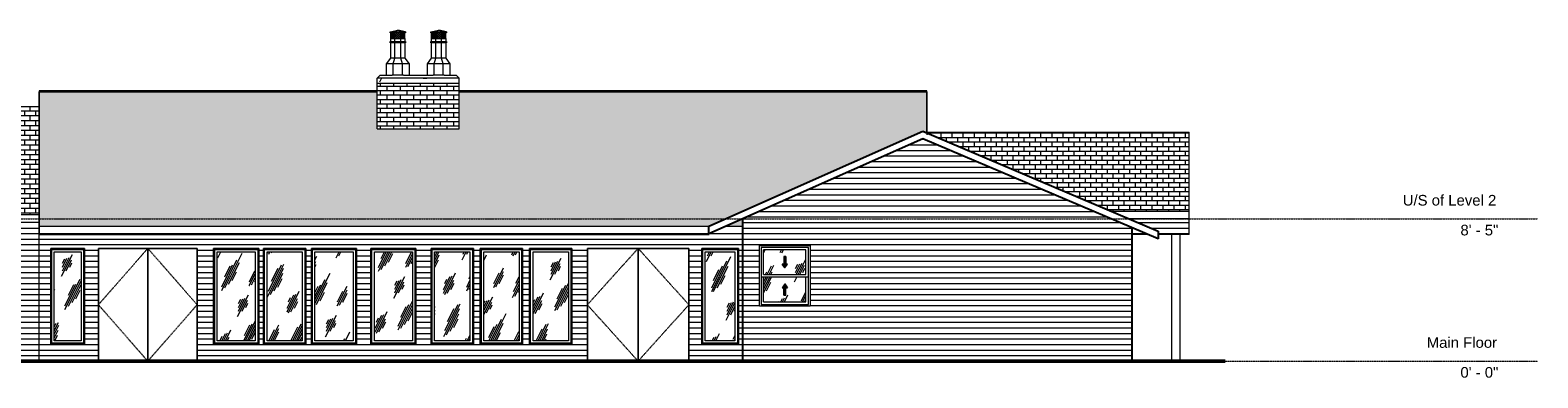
# Model space of a CAD drawing. Header units: inches. Extents: x -1091 to 695, y -12 to 235.
# Tile 2 of 2: x -374 to 695, y -12 to 235. Entities that reach past the tile are written whole.
import ezdxf

# ---------------------------------------------------------------- set-up
doc = ezdxf.new("R2010")
doc.units = ezdxf.units.IN
doc.header["$MEASUREMENT"] = 0
doc.linetypes.add('Center 1_4_', pattern=[0.53125, 0.25, -0.09375, 0.09375, -0.09375])
doc.linetypes.add('Dash', pattern=[0.23622, 0.11811, -0.11811])
for name, color, linetype, lineweight in [('A-CLNG', 13, 'Continuous', 9), ('A-COLS', 52, 'Continuous', 9), ('A-DETL', 90, 'Continuous', 9), ('A-DETL-GENF', 92, 'Continuous', 9), ('A-DOOR', 31, 'Continuous', 9), ('A-FLOR-LEVL', 51, 'Continuous', 9), ('A-GENM', 13, 'Continuous', 9), ('A-GLAZ', 151, 'Continuous', 9), ('A-ROOF', 132, 'Continuous', 9), ('A-ROOF-PATT', 132, 'Continuous', 9), ('A-WALL', 90, 'Continuous', 9), ('A-WALL-PATT', 111, 'Continuous', 9)]:
    doc.layers.add(name, color=color, linetype=linetype, lineweight=lineweight)
doc.styles.add('Arial', font='arial.ttf', dxfattribs={"height": 7.559055})
pattern_1 = [(0, (-364.727, 0), (0, 3.937), [])]
pattern_2 = [(0, (134.023, 0), (0, 3.937), [])]
pattern_3 = [(0, (-125.727, 0), (0, 3.15), []), (90, (-125.727, 0), (-4.724, 3.15), [3.15, -3.15])]
pattern_4 = [(63.435, (-80.22, 47.244), (-13.91, 41.7304), [17.28, -10.368, 17.28, -10.368, -21.98]), (63.435, (-80.22, 47.244), (-13.91, 41.7304), [-55.296, 0.253, -21.727]), (63.435, (-80.22, 47.244), (-13.91, 41.7304), [0.253, -55.043, 6.912, -15.068]), (63.435, (-81.083, 48.108), (-13.91, 41.7304), [13.824, -17.28, 10.368, -10.368, -25.436]), (63.435, (-81.083, 48.108), (-13.91, 41.7304), [-51.84, 0.253, -25.183]), (63.435, (-81.083, 48.108), (-13.91, 41.7304), [0.253, -51.587, 12.096, -13.34]), (63.435, (-81.083, 50.7), (-13.91, 41.7304), [10.368, -20.736, 6.912, -10.368, -28.892]), (63.435, (-81.083, 50.7), (-13.91, 41.7304), [-48.384, 0.253, -28.639]), (63.435, (-81.083, 50.7), (-13.91, 41.7304), [0.253, -48.131, 15.552, -13.34]), (63.435, (-78.49, 48.108), (-13.91, 41.7304), [10.368, -20.736, 8.64, -37.532]), (63.435, (-75.9, 50.7), (-13.91, 41.7304), [5.184, -25.92, 3.456, -42.716]), (63.435, (-80.22, 55.02), (-13.91, 41.7304), [3.456, -25.92, 3.456, -13.824, -30.62]), (63.435, (-80.22, 55.02), (-13.91, 41.7304), [-46.656, 0.253, -30.367]), (63.435, (-80.22, 55.02), (-13.91, 41.7304), [0.253, -46.403, 8.64, -21.98]), (63.435, (-64.667, 52.428), (-13.9102, 41.7304), [17.28, -25.92, 20.736, -13.686]), (63.435, (-64.667, 49.836), (-13.9102, 41.7304), [24.192, -17.28, 25.92, -10.23]), (63.435, (-62.94, 50.7), (-13.9102, 41.7304), [27.648, -13.824, 20.736, -15.068]), (63.435, (-60.347, 53.292), (-13.9102, 41.7304), [17.28, -24.192, 13.824, -21.98]), (63.435, (-62.94, 58.476), (-13.9102, 41.7304), [8.64, -34.56, 10.368, -23.708]), (63.435, (-57.755, 55.884), (-13.9102, 41.7304), [6.912, -34.56, 6.912, -28.892])]

# ---------------------------------------------------------------- blocks, each defined once
blk = doc.blocks.new('Planitar - Double Door_Flush Panel - 5_-10_ x 6_-8_-4181469-Left')
at = {"layer": 'A-DOOR', "linetype": 'Dash'}
for p, q in [((-325.7, 40), (-290.7, 80)), ((-290.7, 80), (-255.7, 40)), ((-290.7, 0), (-325.7, 40)), ((-290.7, 0), (-255.7, 40))]:
    blk.add_line(p, q, dxfattribs=at)
at = {"layer": 'A-DOOR'}
for p, q in [((-290.7, 80), (-325.7, 80)), ((-325.7, 80), (-325.7, 0)), ((-290.7, 0), (-290.7, 80)), ((-255.7, 80), (-290.7, 80)), ((-290.7, 80), (-290.7, 0)), ((-255.7, 0), (-255.7, 80))]:
    blk.add_line(p, q, dxfattribs=at)
blk = doc.blocks.new('Planitar - Double Door_Flush Panel - 6_-0_ x 6_-8_-4181358-Left')
at = {"layer": 'A-DOOR', "linetype": 'Dash'}
for p, q in [((20.9, 40), (56.9, 80)), ((56.9, 80), (92.9, 40)), ((56.9, 0), (20.9, 40)), ((56.9, 0), (92.9, 40))]:
    blk.add_line(p, q, dxfattribs=at)
at = {"layer": 'A-DOOR'}
for p, q in [((56.9, 80), (20.9, 80)), ((20.9, 80), (20.9, 0)), ((56.9, 0), (56.9, 80)), ((92.9, 80), (56.9, 80)), ((56.9, 80), (56.9, 0)), ((92.9, 0), (92.9, 80))]:
    blk.add_line(p, q, dxfattribs=at)
blk = doc.blocks.new('Planitar-Fixed - Default 1-4194505-Left')
at = {"layer": 'A-GLAZ'}
h = blk.add_hatch(dxfattribs=at)
h.set_pattern_fill('FP_10', color=256, style=0, pattern_type=2)
h.set_pattern_definition(pattern_4)
h.paths.add_polyline_path([(-357, 14.5), (-338, 14.5), (-338, 77.5), (-357, 77.5), (-357, 33.5)], flags=0)
for p, q in [((-335.5, 80), (-359.5, 80)), ((-359.5, 80), (-359.5, 12)), ((-358.7, 12.7), (-358.7, 79.3)), ((-358.7, 79.3), (-336.2, 79.3)), ((-357, 14.5), (-357, 77.5)), ((-357, 77.5), (-338, 77.5)), ((-338, 77.5), (-338, 14.5)), ((-336.2, 79.3), (-336.2, 12.7)), ((-335.5, 12), (-335.5, 80)), ((-359.5, 12), (-335.5, 12)), ((-336.2, 12.7), (-358.7, 12.7)), ((-338, 14.5), (-357, 14.5))]:
    blk.add_line(p, q, dxfattribs=at)
blk = doc.blocks.new('Planitar-Fixed - Default 1-4194504-Left')
at = {"layer": 'A-GLAZ'}
h = blk.add_hatch(dxfattribs=at)
h.set_pattern_fill('FP_10', color=256, style=0, pattern_type=2)
h.set_pattern_definition(pattern_4)
h.paths.add_polyline_path([(-241.6, 14.5), (-214.5, 14.5), (-214.5, 77.5), (-241.6, 77.5), (-241.6, 41.5)], flags=0)
for p, q in [((-212.1, 80), (-244.1, 80)), ((-244.1, 80), (-244.1, 12)), ((-243.3, 12.7), (-243.3, 79.3)), ((-243.3, 79.3), (-212.8, 79.3)), ((-241.6, 14.5), (-241.6, 77.5)), ((-241.6, 77.5), (-214.5, 77.5)), ((-214.5, 77.5), (-214.5, 14.5)), ((-212.8, 79.3), (-212.8, 12.7)), ((-212.1, 12), (-212.1, 80)), ((-244.1, 12), (-212.1, 12)), ((-212.8, 12.7), (-243.3, 12.7)), ((-214.5, 14.5), (-241.6, 14.5))]:
    blk.add_line(p, q, dxfattribs=at)
blk = doc.blocks.new('Planitar-Fixed - Default 1-4194503-Left')
at = {"layer": 'A-GLAZ'}
h = blk.add_hatch(dxfattribs=at)
h.set_pattern_fill('FP_10', color=256, style=0, pattern_type=2)
h.set_pattern_definition(pattern_4)
h.paths.add_polyline_path([(-206.2, 14.5), (-181.2, 14.5), (-181.2, 77.5), (-206.2, 77.5), (-206.2, 39.5)], flags=0)
for p, q in [((-178.7, 80), (-208.7, 80)), ((-208.7, 80), (-208.7, 12)), ((-208, 12.7), (-208, 79.3)), ((-208, 79.3), (-179.5, 79.3)), ((-206.2, 14.5), (-206.2, 77.5)), ((-206.2, 77.5), (-181.2, 77.5)), ((-181.2, 77.5), (-181.2, 14.5)), ((-179.5, 79.3), (-179.5, 12.7)), ((-178.7, 12), (-178.7, 80)), ((-208.7, 12), (-178.7, 12)), ((-179.5, 12.7), (-208, 12.7)), ((-181.2, 14.5), (-206.2, 14.5))]:
    blk.add_line(p, q, dxfattribs=at)
blk = doc.blocks.new('Planitar-Fixed - Default 1-V3-Left')
at = {"layer": 'A-GLAZ'}
h = blk.add_hatch(dxfattribs=at)
h.set_pattern_fill('FP_10', color=256, style=0, pattern_type=2)
h.set_pattern_definition(pattern_4)
h.paths.add_polyline_path([(-145.2, 14.5), (-145.2, 77.5), (-172.2, 77.5), (-172.2, 14.5)], flags=0)
for p, q in [((-142.7, 80), (-174.7, 80)), ((-174.7, 80), (-174.7, 12)), ((-174, 12.7), (-174, 79.3)), ((-174, 79.3), (-143.5, 79.3)), ((-172.2, 14.5), (-172.2, 77.5)), ((-172.2, 77.5), (-145.2, 77.5)), ((-145.2, 77.5), (-145.2, 14.5)), ((-143.5, 79.3), (-143.5, 12.7)), ((-142.7, 12), (-142.7, 80)), ((-174.7, 12), (-142.7, 12)), ((-143.5, 12.7), (-174, 12.7)), ((-145.2, 14.5), (-172.2, 14.5))]:
    blk.add_line(p, q, dxfattribs=at)
blk = doc.blocks.new('Planitar-Fixed - Default 1-V4-Left')
at = {"layer": 'A-GLAZ'}
h = blk.add_hatch(dxfattribs=at)
h.set_pattern_fill('FP_10', color=256, style=0, pattern_type=2)
h.set_pattern_definition(pattern_4)
h.paths.add_polyline_path([(-103.1, 14.5), (-103.1, 77.5), (-130.1, 77.5), (-130.1, 14.5)], flags=0)
for p, q in [((-100.6, 80), (-132.6, 80)), ((-132.6, 80), (-132.6, 12)), ((-131.9, 12.7), (-131.9, 79.3)), ((-131.9, 79.3), (-101.3, 79.3)), ((-130.1, 14.5), (-130.1, 77.5)), ((-130.1, 77.5), (-103.1, 77.5)), ((-103.1, 77.5), (-103.1, 14.5)), ((-101.3, 79.3), (-101.3, 12.7)), ((-100.6, 12), (-100.6, 80)), ((-132.6, 12), (-100.6, 12)), ((-101.3, 12.7), (-131.9, 12.7)), ((-103.1, 14.5), (-130.1, 14.5))]:
    blk.add_line(p, q, dxfattribs=at)
blk = doc.blocks.new('Planitar-Fixed - Default 1-V5-Left')
at = {"layer": 'A-GLAZ'}
h = blk.add_hatch(dxfattribs=at)
h.set_pattern_fill('FP_10', color=256, style=0, pattern_type=2)
h.set_pattern_definition(pattern_4)
h.paths.add_polyline_path([(-87.4, 14.5), (-62.3, 14.5), (-62.3, 77.5), (-87.4, 77.5), (-87.4, 39.5)], flags=0)
for p, q in [((-59.9, 80), (-89.9, 80)), ((-89.9, 80), (-89.9, 12)), ((-89.1, 12.7), (-89.1, 79.3)), ((-89.1, 79.3), (-60.6, 79.3)), ((-87.4, 14.5), (-87.4, 77.5)), ((-87.4, 77.5), (-62.3, 77.5)), ((-62.3, 77.5), (-62.3, 14.5)), ((-60.6, 79.3), (-60.6, 12.7)), ((-59.9, 12), (-59.9, 80)), ((-89.9, 12), (-59.9, 12)), ((-60.6, 12.7), (-89.1, 12.7)), ((-62.3, 14.5), (-87.4, 14.5))]:
    blk.add_line(p, q, dxfattribs=at)
blk = doc.blocks.new('Planitar-Fixed - Default 1-V6-Left')
at = {"layer": 'A-GLAZ'}
h = blk.add_hatch(dxfattribs=at)
h.set_pattern_fill('FP_10', color=256, style=0, pattern_type=2)
h.set_pattern_definition(pattern_4)
h.paths.add_polyline_path([(-27.5, 14.5), (-27.5, 77.5), (-52.5, 77.5), (-52.5, 14.5)], flags=0)
for p, q in [((-25, 80), (-55, 80)), ((-55, 80), (-55, 12)), ((-54.2, 12.7), (-54.2, 79.3)), ((-54.2, 79.3), (-25.7, 79.3)), ((-52.5, 14.5), (-52.5, 77.5)), ((-52.5, 77.5), (-27.5, 77.5)), ((-27.5, 77.5), (-27.5, 14.5)), ((-25.7, 79.3), (-25.7, 12.7)), ((-25, 12), (-25, 80)), ((-55, 12), (-25, 12)), ((-25.7, 12.7), (-54.2, 12.7)), ((-27.5, 14.5), (-52.5, 14.5))]:
    blk.add_line(p, q, dxfattribs=at)
blk = doc.blocks.new('Planitar-Fixed - Default 1-V7-Left')
at = {"layer": 'A-GLAZ'}
h = blk.add_hatch(dxfattribs=at)
h.set_pattern_fill('FP_10', color=256, style=0, pattern_type=2)
h.set_pattern_definition(pattern_4)
h.paths.add_polyline_path([(7.5, 14.5), (7.5, 77.5), (-17.5, 77.5), (-17.5, 14.5)], flags=0)
for p, q in [((10, 80), (-20, 80)), ((-20, 80), (-20, 12)), ((-19.3, 12.7), (-19.3, 79.3)), ((-19.3, 79.3), (9.2, 79.3)), ((-17.5, 14.5), (-17.5, 77.5)), ((-17.5, 77.5), (7.5, 77.5)), ((7.5, 77.5), (7.5, 14.5)), ((9.2, 79.3), (9.2, 12.7)), ((10, 12), (10, 80)), ((-20, 12), (10, 12)), ((9.2, 12.7), (-19.3, 12.7)), ((7.5, 14.5), (-17.5, 14.5))]:
    blk.add_line(p, q, dxfattribs=at)
blk = doc.blocks.new('Planitar-Fixed - Default 1-4194502-Left')
at = {"layer": 'A-GLAZ'}
h = blk.add_hatch(dxfattribs=at)
h.set_pattern_fill('FP_10', color=256, style=0, pattern_type=2)
h.set_pattern_definition(pattern_4)
h.paths.add_polyline_path([(125.5, 14.5), (125.5, 77.5), (104.5, 77.5), (104.5, 14.5)], flags=0)
for p, q in [((128, 80), (102, 80)), ((102, 80), (102, 12)), ((102.8, 12.7), (102.8, 79.3)), ((102.8, 79.3), (127.3, 79.3)), ((104.5, 14.5), (104.5, 77.5)), ((104.5, 77.5), (125.5, 77.5)), ((125.5, 77.5), (125.5, 14.5)), ((127.3, 79.3), (127.3, 12.7)), ((128, 12), (128, 80)), ((102, 12), (128, 12)), ((127.3, 12.7), (102.8, 12.7)), ((125.5, 14.5), (104.5, 14.5))]:
    blk.add_line(p, q, dxfattribs=at)
blk = doc.blocks.new('Planitar-Double-Hung-Single - Default 1-4194871-Left')
at = {"layer": 'A-DETL-GENF'}
h = blk.add_hatch(dxfattribs=at)
h.set_pattern_fill('FP_10', color=256, style=0, pattern_type=2)
h.set_pattern_definition(pattern_4)
h.paths.add_polyline_path([(175.9, 61.4), (175.9, 79), (145.9, 79), (145.9, 61.4), (163.5, 61.4)], flags=0)
h.paths.add_polyline_path([(160.9, 66.2), (159, 68.9), (160.2, 68.9), (160.2, 74.2), (161.6, 74.2), (161.6, 68.9), (162.8, 68.9), (161.6, 67.1)], flags=0)
for points in [[(160.9, 66.2), (162.8, 68.9), (161.6, 68.9), (161.6, 74.2), (160.2, 74.2), (160.2, 68.9), (159, 68.9)], [(160.2, 46.8), (161.6, 46.8), (161.6, 52.1), (162.8, 52.1), (160.9, 54.8), (159, 52.1), (160.2, 52.1)]]:
    blk.add_hatch(color=256, dxfattribs=at).paths.add_polyline_path(points, flags=0)
h = blk.add_hatch(dxfattribs=at)
h.set_pattern_fill('FP_10', color=256, style=0, pattern_type=2)
h.set_pattern_definition(pattern_4)
h.paths.add_polyline_path([(158.3, 42), (175.9, 42), (175.9, 59.6), (145.9, 59.6), (145.9, 42)], flags=0)
h.paths.add_polyline_path([(160.2, 46.8), (160.2, 52.1), (159, 52.1), (160.9, 54.8), (162.8, 52.1), (161.6, 52.1), (161.6, 46.8)], flags=0)
for p, q in [((160.2, 68.9), (159, 68.9)), ((160.9, 66.2), (159, 68.9)), ((160.2, 68.9), (159, 68.9)), ((159, 68.9), (160.9, 66.2)), ((160.2, 74.2), (160.2, 68.9)), ((161.6, 74.2), (160.2, 74.2)), ((161.6, 74.2), (160.2, 74.2)), ((160.2, 74.2), (160.2, 68.9)), ((160.9, 66.2), (162.8, 68.9)), ((160.9, 66.2), (162.8, 68.9)), ((161.6, 74.2), (161.6, 68.9)), ((161.6, 68.9), (161.6, 74.2)), ((162.8, 68.9), (161.6, 68.9)), ((162.8, 68.9), (161.6, 68.9)), ((160.9, 54.8), (159, 52.1)), ((160.9, 54.8), (159, 52.1)), ((160.9, 54.8), (162.8, 52.1)), ((162.8, 52.1), (160.9, 54.8)), ((159, 52.1), (160.2, 52.1)), ((159, 52.1), (160.2, 52.1)), ((160.2, 46.8), (160.2, 52.1)), ((160.2, 52.1), (160.2, 46.8)), ((160.2, 46.8), (161.6, 46.8)), ((160.2, 46.8), (161.6, 46.8)), ((161.6, 52.1), (162.8, 52.1)), ((161.6, 46.8), (161.6, 52.1)), ((161.6, 46.8), (161.6, 52.1)), ((161.6, 52.1), (162.8, 52.1))]:
    blk.add_line(p, q, dxfattribs=at)
at = {"layer": 'A-GLAZ'}
for p, q in [((142.9, 82), (178.9, 82)), ((142.9, 39), (142.9, 82)), ((144.1, 80.7), (144.1, 40.3)), ((177.6, 80.7), (144.1, 80.7)), ((145.9, 61.4), (145.9, 79)), ((175.9, 79), (145.9, 79)), ((175.9, 61.4), (175.9, 79)), ((177.6, 40.3), (177.6, 80.7)), ((178.9, 82), (178.9, 39)), ((177.6, 59.6), (144.1, 59.6)), ((145.9, 61.4), (175.9, 61.4)), ((145.9, 42), (145.9, 59.6)), ((175.9, 42), (175.9, 59.6)), ((178.9, 39), (142.9, 39)), ((144.1, 40.3), (177.6, 40.3)), ((145.9, 42), (175.9, 42))]:
    blk.add_line(p, q, dxfattribs=at)
blk = doc.blocks.new('Chimney - 2 Chimney Pots-4335083-Left')
at = {"layer": 'A-GENM'}
h = blk.add_hatch(dxfattribs=at)
h.set_pattern_fill('FP_18', color=256, style=0, pattern_type=2)
h.set_pattern_definition([(54.736, (-105.013, 229), (-0.49941, 0.70708), []), (125.264, (-105.013, 229), (-0.49941, -0.70708), [])])
h.paths.add_polyline_path([(-118.5, 229), (-115.5, 229), (-115.5, 233), (-118.5, 233), (-118.5, 229.8)], flags=0)
h = blk.add_hatch(dxfattribs=at)
h.set_pattern_fill('FP_16', color=256, style=0, pattern_type=2)
h.set_pattern_definition([(45, (-89.477, 229), (-0.707107, 0.707107), []), (135, (-89.477, 229), (-0.707107, -0.707107), [])])
h.paths.add_polyline_path([(-115.5, 229), (-111.4, 229), (-111.4, 233), (-115.5, 233), (-115.5, 229.8)], flags=0)
h = blk.add_hatch(dxfattribs=at)
h.set_pattern_fill('FP_17', color=256, style=0, pattern_type=2)
h.set_pattern_definition([(54.736, (-97.942, 229), (-0.49941, 0.70708), []), (125.264, (-97.942, 229), (-0.49941, -0.70708), [])])
h.paths.add_polyline_path([(-111.4, 229), (-108.5, 229), (-108.5, 233), (-111.4, 233), (-111.4, 229.8)], flags=0)
h = blk.add_hatch(dxfattribs=at)
h.set_pattern_fill('FP_21', color=256, style=0, pattern_type=2)
h.set_pattern_definition([(54.736, (-76.013, 229), (-0.49941, 0.70708), []), (125.264, (-76.013, 229), (-0.49941, -0.70708), [])])
h.paths.add_polyline_path([(-89.5, 229), (-86.5, 229), (-86.5, 233), (-89.5, 233), (-89.5, 229.8)], flags=0)
h = blk.add_hatch(dxfattribs=at)
h.set_pattern_fill('FP_19', color=256, style=0, pattern_type=2)
h.set_pattern_definition([(45, (-60.477, 229), (-0.707107, 0.707107), []), (135, (-60.477, 229), (-0.707107, -0.707107), [])])
h.paths.add_polyline_path([(-86.5, 229), (-82.4, 229), (-82.4, 233), (-86.5, 233), (-86.5, 229.8)], flags=0)
h = blk.add_hatch(dxfattribs=at)
h.set_pattern_fill('FP_20', color=256, style=0, pattern_type=2)
h.set_pattern_definition([(54.736, (-68.942, 229), (-0.49941, 0.70708), []), (125.264, (-68.942, 229), (-0.49941, -0.70708), [])])
h.paths.add_polyline_path([(-82.4, 229), (-79.5, 229), (-79.5, 233), (-82.4, 233), (-82.4, 229.8)], flags=0)
h = blk.add_hatch(dxfattribs=at)
h.set_pattern_fill('FP_22', color=256, style=0, pattern_type=2)
h.set_pattern_definition([(0, (-80.219, 47.244), (61.44, 15.36), [2.534, -43.546, 2.534, -43.546, -245.76]), (0, (-80.219, 47.244), (61.44, 15.36), [-92.16, 2.534, -89.626, 2.534, -43.546, -107.52]), (0, (-80.219, 47.244), (61.44, 15.36), [-230.4, 2.534, -28.186, 2.534, -74.266]), (120, (-57.179, 54.924), (-44.0222, 45.5286), [2.534, -43.546, 2.534, -43.546, -245.76]), (120, (-57.179, 54.924), (-44.0222, 45.5286), [-92.16, 2.534, -89.626, 2.534, -43.546, -107.52]), (120, (-57.179, 54.924), (-44.0222, 45.5286), [-230.4, 2.534, -28.186, 2.534, -74.266]), (240, (-49.499, 85.644), (-17.4178, -60.8886), [2.534, -43.546, 2.534, -43.546, -245.76]), (240, (-49.499, 85.644), (-17.4178, -60.8886), [-92.16, 2.534, -89.626, 2.534, -43.546, -107.52]), (240, (-49.499, 85.644), (-17.4178, -60.8886), [-230.4, 2.534, -28.186, 2.534, -74.266])])
h.paths.add_polyline_path([(-70, 197), (-70, 201), (-128, 201), (-128, 197)], flags=0)
for p, q in [((-119, 233.8), (-113.5, 235)), ((-119, 233.8), (-115.8, 233.8)), ((-119, 233), (-119, 233.8)), ((-115.8, 233), (-119, 233)), ((-119, 227), (-115.8, 227)), ((-119, 226), (-119, 227)), ((-115.8, 226), (-119, 226)), ((-118.5, 229), (-118.5, 233)), ((-118.5, 229), (-115.5, 229)), ((-118.5, 227), (-118.5, 229)), ((-115.5, 229), (-118.5, 229)), ((-118.5, 215), (-118.5, 226)), ((-115.8, 233.8), (-113.5, 235)), ((-115.8, 233.8), (-111.2, 233.8)), ((-115.8, 233), (-115.8, 233.8)), ((-111.2, 233), (-115.8, 233)), ((-115.8, 227), (-111.2, 227)), ((-115.8, 226), (-115.8, 227)), ((-111.2, 226), (-115.8, 226)), ((-115.5, 233), (-115.5, 229)), ((-115.5, 229), (-111.4, 229)), ((-115.5, 227), (-115.5, 229)), ((-111.4, 229), (-115.5, 229)), ((-115.5, 215), (-115.5, 226)), ((-113.5, 235), (-113.5, 235)), ((-113.5, 235), (-113.5, 235)), ((-111.2, 233.8), (-113.5, 235)), ((-113.5, 235), (-113.4, 235)), ((-108, 233.8), (-113.4, 235)), ((-111.4, 229), (-111.4, 233)), ((-111.4, 229), (-108.5, 229)), ((-111.4, 227), (-111.4, 229)), ((-108.5, 229), (-111.4, 229)), ((-111.4, 215), (-111.4, 226)), ((-111.2, 233.8), (-108, 233.8)), ((-111.2, 233), (-111.2, 233.8)), ((-108, 233), (-111.2, 233)), ((-111.2, 227), (-108, 227)), ((-111.2, 226), (-111.2, 227)), ((-108, 226), (-111.2, 226)), ((-108.5, 229), (-108.5, 233)), ((-108.5, 229), (-108.5, 227)), ((-108.5, 226), (-108.5, 215)), ((-108, 233.8), (-108, 233)), ((-108, 227), (-108, 226)), ((-90, 233.8), (-84.5, 235)), ((-90, 233.8), (-86.8, 233.8)), ((-90, 233), (-90, 233.8)), ((-86.8, 233), (-90, 233)), ((-90, 227), (-86.8, 227)), ((-90, 226), (-90, 227)), ((-86.8, 226), (-90, 226)), ((-89.5, 229), (-89.5, 233)), ((-89.5, 229), (-86.5, 229)), ((-89.5, 227), (-89.5, 229)), ((-86.5, 229), (-89.5, 229)), ((-89.5, 215), (-89.5, 226)), ((-86.8, 233.8), (-84.5, 235)), ((-86.8, 233.8), (-82.2, 233.8)), ((-86.8, 233), (-86.8, 233.8)), ((-82.2, 233), (-86.8, 233)), ((-86.8, 227), (-82.2, 227)), ((-86.8, 226), (-86.8, 227)), ((-82.2, 226), (-86.8, 226)), ((-86.5, 233), (-86.5, 229)), ((-86.5, 229), (-82.4, 229)), ((-86.5, 227), (-86.5, 229)), ((-82.4, 229), (-86.5, 229)), ((-86.5, 215), (-86.5, 226)), ((-84.5, 235), (-84.5, 235)), ((-84.5, 235), (-84.5, 235)), ((-82.2, 233.8), (-84.5, 235)), ((-84.5, 235), (-84.4, 235)), ((-79, 233.8), (-84.4, 235)), ((-82.4, 229), (-82.4, 233)), ((-82.4, 229), (-79.5, 229)), ((-82.4, 227), (-82.4, 229)), ((-79.5, 229), (-82.4, 229)), ((-82.4, 215), (-82.4, 226)), ((-82.2, 233.8), (-79, 233.8)), ((-82.2, 233), (-82.2, 233.8)), ((-79, 233), (-82.2, 233)), ((-82.2, 227), (-79, 227)), ((-82.2, 226), (-82.2, 227)), ((-79, 226), (-82.2, 226)), ((-79.5, 229), (-79.5, 233)), ((-79.5, 229), (-79.5, 227)), ((-79.5, 226), (-79.5, 215)), ((-79, 233.8), (-79, 233)), ((-79, 227), (-79, 226)), ((-121.5, 211), (-118.5, 215)), ((-115.5, 215), (-118.5, 215)), ((-116.8, 211), (-115.5, 215)), ((-111.4, 215), (-115.5, 215)), ((-110.2, 211), (-111.4, 215)), ((-108.5, 215), (-111.4, 215)), ((-108.5, 215), (-105.5, 211)), ((-92.5, 211), (-89.5, 215)), ((-86.5, 215), (-89.5, 215)), ((-87.8, 211), (-86.5, 215)), ((-82.4, 215), (-86.5, 215)), ((-81.2, 211), (-82.4, 215)), ((-79.5, 215), (-82.4, 215)), ((-79.5, 215), (-76.5, 211)), ((-116.8, 211), (-121.5, 211)), ((-121.5, 203), (-121.5, 211)), ((-110.2, 211), (-116.8, 211)), ((-116.8, 203), (-116.8, 211)), ((-105.5, 211), (-110.2, 211)), ((-110.2, 203), (-110.2, 211)), ((-105.5, 211), (-105.5, 203)), ((-87.8, 211), (-92.5, 211)), ((-92.5, 203), (-92.5, 211)), ((-81.2, 211), (-87.8, 211)), ((-87.8, 203), (-87.8, 211)), ((-76.5, 211), (-81.2, 211)), ((-81.2, 203), (-81.2, 211)), ((-76.5, 211), (-76.5, 203)), ((-128, 201), (-126, 203)), ((-70, 201), (-128, 201)), ((-128, 197), (-128, 201)), ((-70, 197), (-128, 197)), ((-126, 203), (-117.4, 203)), ((-116.8, 203), (-117.4, 203)), ((-110.2, 203), (-116.8, 203)), ((-109.5, 203), (-110.2, 203)), ((-109.5, 203), (-88.4, 203)), ((-87.8, 203), (-88.4, 203)), ((-81.2, 203), (-87.8, 203)), ((-80.5, 203), (-81.2, 203)), ((-80.5, 203), (-72, 203)), ((-70, 201), (-72, 203)), ((-70, 197), (-70, 201))]:
    blk.add_line(p, q, dxfattribs=at)

msp = doc.modelspace()

# ---------------------------------------------------------------- hatches: boundary and pattern name
at = {"layer": 'A-ROOF-PATT'}
h = msp.add_hatch(dxfattribs=at)
h.set_pattern_fill('FP_11', color=256, style=0, pattern_type=2)
h.set_pattern_definition([(0, (5.742, -0.374), (0, 3.203), []), (90, (5.742, -0.374), (-3.937, 3.203), [3.203, -3.203])])
h.paths.add_polyline_path([(84, 95.8), (107, 95.8), (258.8, 163.3), (261.6, 162.1), (261.6, 191.9), (-70, 191.9), (-70, 164.9), (-128, 164.9), (-128, 191.9), (-367.7, 191.9), (-367.7, 95.8), (-24.4, 95.8)], flags=0)
h.paths.add_polyline_path([(119.3, 95.8), (131, 95.8), (131, 101)], flags=0)
h = msp.add_hatch(dxfattribs=at)
h.set_pattern_fill('FP_13', color=256, style=0, pattern_type=2)
h.set_pattern_definition([(0, (0, -32.854), (0, 3.452), []), (90, (0, -32.854), (-3.937, 3.452), [3.452, -3.452])])
h.paths.add_polyline_path([(-490.2, 104), (-367.7, 104), (-367.7, 180.5), (-668.1, 180.5), (-668.1, 153.6), (-630.2, 172), (-496, 106.6), (-496, 104)], flags=0)
h.paths.add_polyline_path([(-502.1, 104), (-520, 112.7), (-520, 104), (-512.5, 104)], flags=0)
h = msp.add_hatch(dxfattribs=at)
h.set_pattern_fill('FP_12', color=256, style=0, pattern_type=2)
h.set_pattern_definition([(0, (0, -49.422), (0, 3.203), []), (90, (0, -49.422), (-3.937, 3.203), [3.203, -3.203])])
h.paths.add_polyline_path([(392.3, 106.5), (447.5, 106.5), (447.5, 162.5), (261.6, 162.5), (261.6, 162.1), (392.2, 106.5)], flags=0)
at = {"layer": 'A-WALL-PATT'}
h = msp.add_hatch(dxfattribs=at)
h.set_pattern_fill('FP_9', color=256, style=0, pattern_type=2)
h.set_pattern_definition(pattern_3)
h.paths.add_polyline_path([(-123.5, 164.9), (-123.5, 197), (-128, 197), (-128, 164.9)], flags=0)
h = msp.add_hatch(dxfattribs=at)
h.set_pattern_fill('FP_9', color=256, style=0, pattern_type=2)
h.set_pattern_definition(pattern_3)
h.paths.add_polyline_path([(-70, 164.9), (-70, 197), (-123.5, 197), (-123.5, 164.9)], flags=0)
h = msp.add_hatch(dxfattribs=at)
h.set_pattern_fill('FP_6', color=256, style=0, pattern_type=2)
h.set_pattern_definition(pattern_2)
h.paths.add_polyline_path([(406.3, 0), (407, 0), (407, 94.7), (258.8, 157.9), (137, 103.7), (137, 0), (378.8, 0)], flags=0)
h.paths.add_polyline_path([(142.9, 39), (142.9, 82), (178.9, 82), (178.9, 39), (144.1, 39)], flags=0)
h = msp.add_hatch(dxfattribs=at)
h.set_pattern_fill('FP_4', color=256, style=0, pattern_type=2)
h.set_pattern_definition([(0, (-523.727, 0), (0, 3.937), [])])
h.paths.add_polyline_path([(-367.7, 0), (-367.7, 98.4), (-520, 98.4), (-520, 0), (-404, 0)], flags=0)
h.paths.add_polyline_path([(-458.3, 12), (-464, 12), (-464, 80), (-424, 80), (-424, 12)], flags=0)
h.paths.add_polyline_path([(-420.5, 12), (-420.5, 80), (-380.5, 80), (-380.5, 12), (-404, 12)], flags=0)
h.paths.add_polyline_path([(-507.9, 12), (-507.9, 80), (-467.9, 80), (-467.9, 12)], flags=0)
h = msp.add_hatch(dxfattribs=at)
h.set_pattern_fill('FP_6', color=256, style=0, pattern_type=2)
h.set_pattern_definition(pattern_2)
h.paths.add_polyline_path([(131, 0), (137, 0), (137, 103.7), (131, 101), (131, 45.1)], flags=0)
h = msp.add_hatch(dxfattribs=at)
h.set_pattern_fill('FP_15', color=256, style=0, pattern_type=2)
h.set_pattern_definition([(0, (365.273, 0), (0, 3.937), [])])
h.paths.add_polyline_path([(418, 90), (407, 94.7), (407, 90)], flags=0)
h.paths.add_polyline_path([(447.5, 90), (447.5, 101), (405, 101), (425.5, 92.2), (425.5, 90)], flags=0)
h = msp.add_hatch(dxfattribs=at)
h.set_pattern_fill('FP_5', color=256, style=0, pattern_type=2)
h.set_pattern_definition(pattern_1)
h.paths.add_polyline_path([(-367.7, 0), (-361.7, 0), (-361.7, 90.3), (-367.7, 90.3), (-367.7, 45.1)], flags=0)
h = msp.add_hatch(dxfattribs=at)
h.set_pattern_fill('FP_5', color=256, style=0, pattern_type=2)
h.set_pattern_definition(pattern_1)
h.paths.add_polyline_path([(-78.7, 0), (20.9, 0), (20.9, 80), (92.9, 80), (92.9, 0), (131, 0), (131, 90.3), (-361.7, 90.3), (-361.7, 0), (-325.7, 0), (-325.7, 80), (-255.7, 80), (-255.7, 0), (-132.9, 0)], flags=0)
h.paths.add_polyline_path([(-59.9, 12), (-89.9, 12), (-89.9, 80), (-59.9, 80), (-59.9, 45.1)], flags=0)
h.paths.add_polyline_path([(128, 12), (102, 12), (102, 80), (128, 80), (128, 39)], flags=0)
h.paths.add_polyline_path([(-359.5, 12), (-359.5, 80), (-335.5, 80), (-335.5, 12), (-349.8, 12)], flags=0)
h.paths.add_polyline_path([(-178.7, 12), (-208.7, 12), (-208.7, 80), (-178.7, 80), (-178.7, 45.1)], flags=0)
h.paths.add_polyline_path([(-25, 12), (-55, 12), (-55, 80), (-25, 80), (-25, 45.1)], flags=0)
h.paths.add_polyline_path([(-174.7, 12), (-174.7, 80), (-142.7, 80), (-142.7, 12)], flags=0)
h.paths.add_polyline_path([(-241.4, 12), (-244.1, 12), (-244.1, 80), (-212.1, 80), (-212.1, 12)], flags=0)
h.paths.add_polyline_path([(-132.6, 12), (-132.6, 80), (-100.6, 80), (-100.6, 12)], flags=0)
h.paths.add_polyline_path([(10, 12), (-20, 12), (-20, 80), (10, 80), (10, 45.1)], flags=0)

# ---------------------------------------------------------------- linework, layer by layer
at = {"layer": 'A-CLNG'}
for p, q in [((407, 90.5), (416.9, 90.5)), ((418, 90), (407, 90)), ((425.5, 90.5), (447.5, 90.5)), ((447.5, 90), (425.5, 90))]:
    msp.add_line(p, q, dxfattribs=at)
at = {"layer": 'A-COLS'}
for p, q in [((435.4, 0), (435.4, 90)), ((441.1, 0), (441.1, 90))]:
    msp.add_line(p, q, dxfattribs=at)
at = {"layer": 'A-DETL', "lineweight": 18}
for p, q in [((-367.7, 0), (-367.7, 191.1)), ((-367.7, 191.1), (-128, 191.1)), ((-70, 191.1), (261.6, 191.1)), ((261.6, 191.1), (261.6, 160.7)), ((-367.7, 95.8), (107.3, 95.8)), ((-367.7, 90), (107.3, 90))]:
    msp.add_line(p, q, dxfattribs=at)
at = {"layer": 'A-DETL', "lineweight": 25}
for p, q in [((107, 95.8), (258.7, 163.3)), ((258.7, 163.3), (425.5, 92.3)), ((258.8, 157.9), (107, 90.3)), ((425.5, 86.8), (258.8, 157.9)), ((131, 101), (131, 0)), ((107, 90.3), (107, 95.8)), ((407, 94.7), (407, 0)), ((425.5, 92.3), (425.5, 86.8))]:
    msp.add_line(p, q, dxfattribs=at)
at = {"layer": 'A-DETL', "lineweight": 50}
msp.add_line((-1061, 0), (473, 0), dxfattribs=at)
at = {"layer": 'A-FLOR-LEVL', "linetype": 'Center 1_4_'}
for p, q in [((-1090.6, 101), (694.8, 101)), ((-1090.6, 0), (694.8, 0))]:
    msp.add_line(p, q, dxfattribs=at)
at = {"layer": 'A-ROOF'}
for p, q in [((-128, 191.9), (-367.7, 191.9)), ((-367.7, 191.9), (-367.7, 90.3)), ((261.6, 191.9), (-70, 191.9)), ((261.6, 162.1), (261.6, 191.9)), ((-367.7, 180.5), (-668.1, 180.5)), ((107, 95.8), (258.7, 163.3)), ((258.7, 163.3), (392.3, 106.4)), ((261.6, 162.5), (447.5, 162.5)), ((447.5, 101), (447.5, 162.5)), ((258.8, 157.9), (107, 90.3)), ((-367.7, 98.4), (-520, 98.4)), ((-496, 104), (-367.7, 104)), ((392.2, 106.5), (447.5, 106.5)), ((425.5, 92.2), (392.3, 106.4)), ((392.3, 101), (425.5, 86.8)), ((447.5, 101), (405, 101)), ((-367.7, 95.8), (107, 95.8)), ((131, 90.3), (-367.7, 90.3)), ((107, 90.3), (107, 95.8)), ((119.3, 95.8), (131, 95.8)), ((425.5, 86.8), (425.5, 92.2))]:
    msp.add_line(p, q, dxfattribs=at)
at = {"layer": 'A-WALL'}
for p, q in [((-128, 164.9), (-128, 197)), ((-70, 197), (-128, 197)), ((-70, 164.9), (-70, 197)), ((-128, 164.9), (-70, 164.9)), ((392.3, 101), (258.8, 157.9)), ((131, 0), (131, 101)), ((392.3, 101), (392.3, 101)), ((447.5, 90), (447.5, 101)), ((-367.7, 0), (-367.7, 90.3)), ((407, 0), (407, 94.7)), ((-359.5, 12), (-359.5, 80)), ((-359.5, 80), (-335.5, 80)), ((-335.5, 80), (-335.5, 12)), ((-325.7, 0), (-325.7, 80)), ((-325.7, 80), (-255.7, 80)), ((-255.7, 80), (-255.7, 0)), ((-244.1, 12), (-244.1, 80)), ((-244.1, 80), (-212.1, 80)), ((-212.1, 80), (-212.1, 12)), ((-208.7, 12), (-208.7, 80)), ((-208.7, 80), (-178.7, 80)), ((-178.7, 80), (-178.7, 12)), ((-174.7, 12), (-174.7, 80)), ((-174.7, 80), (-142.7, 80)), ((-142.7, 80), (-142.7, 12)), ((-132.6, 12), (-132.6, 80)), ((-132.6, 80), (-100.6, 80)), ((-100.6, 80), (-100.6, 12)), ((-89.9, 12), (-89.9, 80)), ((-89.9, 80), (-59.9, 80)), ((-59.9, 80), (-59.9, 12)), ((-55, 12), (-55, 80)), ((-55, 80), (-25, 80)), ((-25, 80), (-25, 12)), ((-20, 12), (-20, 80)), ((-20, 80), (10, 80)), ((10, 80), (10, 12)), ((20.9, 0), (20.9, 80)), ((20.9, 80), (92.9, 80)), ((92.9, 80), (92.9, 0)), ((102, 12), (102, 80)), ((102, 80), (128, 80)), ((128, 80), (128, 12)), ((-335.5, 12), (-359.5, 12)), ((-212.1, 12), (-244.1, 12)), ((-178.7, 12), (-208.7, 12)), ((-142.7, 12), (-174.7, 12)), ((-100.6, 12), (-132.6, 12)), ((-59.9, 12), (-89.9, 12)), ((-25, 12), (-55, 12)), ((10, 12), (-20, 12)), ((128, 12), (102, 12))]:
    msp.add_line(p, q, dxfattribs=at)

# ---------------------------------------------------------------- block references
at = {"layer": 'A-DOOR'}
for name in ['Planitar - Double Door_Flush Panel - 5_-10_ x 6_-8_-4181469-Left', 'Planitar - Double Door_Flush Panel - 6_-0_ x 6_-8_-4181358-Left']:
    msp.add_blockref(name, (0, 0), dxfattribs=at)
at = {"layer": 'A-GENM'}
msp.add_blockref('Chimney - 2 Chimney Pots-4335083-Left', (0, 0), dxfattribs=at)
at = {"layer": 'A-GLAZ'}
for name in ['Planitar-Fixed - Default 1-4194505-Left', 'Planitar-Fixed - Default 1-4194504-Left', 'Planitar-Fixed - Default 1-4194503-Left', 'Planitar-Fixed - Default 1-V3-Left', 'Planitar-Fixed - Default 1-V4-Left', 'Planitar-Fixed - Default 1-V5-Left', 'Planitar-Fixed - Default 1-V6-Left', 'Planitar-Fixed - Default 1-V7-Left', 'Planitar-Fixed - Default 1-4194502-Left', 'Planitar-Double-Hung-Single - Default 1-4194871-Left']:
    msp.add_blockref(name, (0, 0), dxfattribs=at)

# ---------------------------------------------------------------- texts
at = {"layer": 'A-FLOR-LEVL', "attachment_point": 1, "style": 'Arial'}
for s, insert, char_height, width in [('U/S of Level 2', (599, 118), 7.559, 80.598), ('8\' - 5"', (639.9, 96.8), 7.56, 32.724), ('Main Floor', (616, 17), 7.56, 59.994), ('0\' - 0"', (639.9, -4.2), 7.56, 32.724)]:
    msp.add_mtext(s, dxfattribs=dict(at, insert=insert, char_height=char_height, width=width))

doc.saveas('drawing.dxf')
